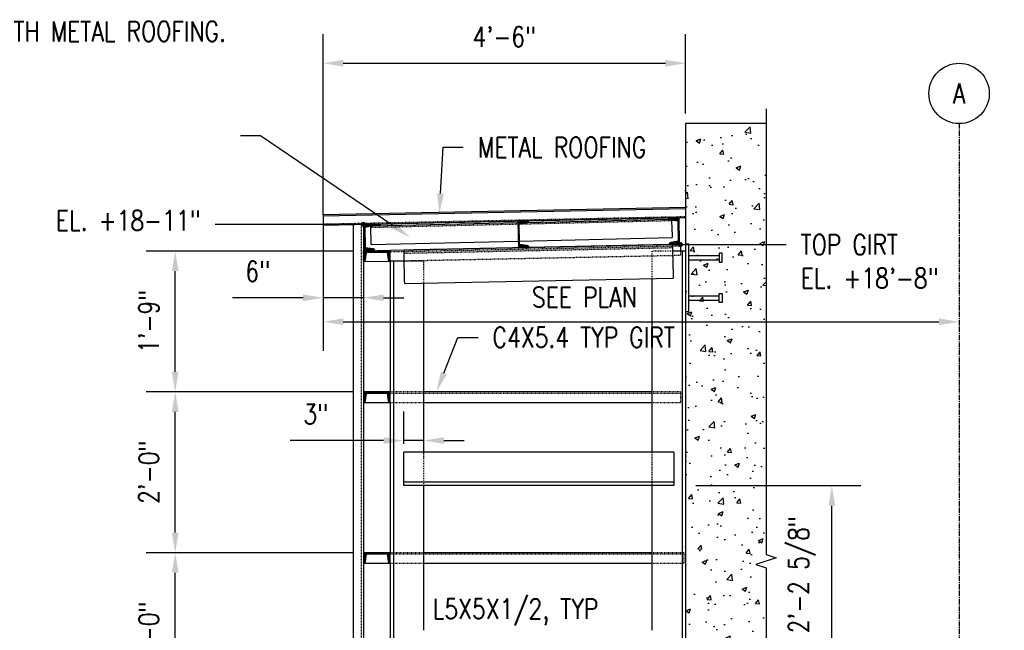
# Model space of a CAD drawing. Header units: inches. Extents: x 382 to 3028, y 70 to 495.
# Tile 41 of 41: x 2160 to 2307, y 166 to 258. Entities that reach past the tile are written whole.
import ezdxf
from ezdxf import colors
from ezdxf.entities.mleader import LeaderData, LeaderLine
from ezdxf.math import Vec2, Vec3

# ---------------------------------------------------------------- set-up
doc = ezdxf.new("R2010")
doc.units = ezdxf.units.IN
doc.header["$MEASUREMENT"] = 0
for name, pattern in [('014200-907 MS2 Medium Dash', [0.109898, 0.068898, -0.041]), ('CENTER2', [1.125, 0.75, -0.125, 0.125, -0.125]), ('Dash', [0.25, 0.125, -0.125]), ('Dash - 1_16_', [0.1875, 0.125, -0.0625]), ('Hidden 3_32_', [0.140625, 0.09375, -0.046875])]:
    doc.linetypes.add(name, pattern=pattern)
for name, color, linetype in [('A-FLOR', 192, 'Continuous'), ('A-WALL-PATT', 8, 'Continuous'), ('S-ANNO-DIMS', 1, 'Continuous'), ('S-ANNO-NOTE', 2, 'Continuous'), ('S-BEAM', 10, 'Continuous'), ('S-BEAM-HDLN', 1, 'Dash'), ('S-COLS', 2, 'Continuous'), ('S-COLS-HDLN', 2, 'Dash'), ('S-DETL', 90, 'Continuous'), ('S-DETL-MEDM', 3, 'Continuous'), ('S-DETL-PATT', 8, 'Continuous'), ('S-DETL-THIN', 1, 'Continuous'), ('S-GRID', 1, 'CENTER2'), ('S-GRID-IDEN', 1, 'Continuous')]:
    doc.layers.add(name, color=color, linetype=linetype)
doc.layers.add('A-FLOR-OVHD', color=9, linetype='014200-907 MS2 Medium Dash', true_color=0x808080)
doc.styles.add('Annotative', font='romans.shx', dxfattribs={"width": 0.8, "height": 0.125})
doc.dimstyles.new('Annotative', dxfattribs={"dimscale": 0, "dimtxt": 0.125, "dimasz": 0.125, "dimexe": 0.18, "dimexo": 0.0625, "dimgap": 0.09, "dimtad": 1, "dimdec": 3, "dimzin": 3, "dimdsep": 46, "dimlunit": 4, "dimtxsty": 'Annotative', "dimcen": 0.09, "dimclrt": 2, "dimazin": 2, "dimtfac": 1, "dimtdec": 3, "dimtmove": 0, "dimatfit": 0, "dimfxl": 1, "dimtfill": 1, "dimfrac": 2, "dimtolj": 1, "dimtzin": 0, "dimarcsym": 0})
pattern_1 = [(45, (0, 0), (-0.176776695, 0.176776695), []), (45, (0, 0.125), (-0.176776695, 0.176776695), [])]

# ---------------------------------------------------------------- blocks, each defined once
blk = doc.blocks.new('051200_StructuralFraming-L-Angle - L5X5X1_2-1874901-CANOPY END CLOSURE')
for p, q in [((831.46, 193), (791.21, 193)), ((791.21, 192.5), (791.21, 193)), ((791.21, 189), (791.21, 192.5)), ((831.46, 193), (831.46, 192.5)), ((831.46, 192.5), (831.46, 189)), ((791.21, 188.5), (791.21, 189)), ((831.46, 188.5), (791.21, 188.5)), ((791.21, 188), (791.21, 188.5)), ((831.46, 188), (791.21, 188)), ((831.46, 189), (831.46, 188.5)), ((831.46, 188.5), (831.46, 188))]:
    blk.add_line(p, q)
blk = doc.blocks.new('051200_StructuralFraming-C-Channel - C4X5_4-1771584-CANOPY END CLOSURE')
at = {"lineweight": -3}
for p, q in [((832.24, 227.98), (830.66, 227.95)), ((830.95, 227.66), (830.95, 227.66)), ((830.96, 227.66), (832.06, 227.5)), ((832.06, 227.5), (832.12, 224.45)), ((832.32, 223.98), (832.24, 227.98)), ((832.24, 227.98), (832.24, 227.98)), ((830.74, 223.95), (832.32, 223.98)), ((832.12, 224.45), (831.03, 224.25)), ((832.32, 223.98), (832.32, 223.98))]:
    blk.add_line(p, q, dxfattribs=at)
for centre, start, end in [((830.95, 227.95), 181.19, 271.19), ((831.03, 223.95), 91.19, 181.19)]:
    blk.add_arc(centre, 0.296, start, end, dxfattribs=at)
blk = doc.blocks.new('051200_StructuralFraming-L-Angle - L5X5X1_2-1874905-CANOPY END CLOSURE')
at = {"layer": 'S-BEAM'}
for p, q in [((830.74, 223.95), (791.26, 223.13)), ((791.27, 222.63), (791.26, 223.13)), ((831.26, 223.96), (831.27, 223.46)), ((831.27, 223.46), (831.28, 222.96)), ((791.28, 222.13), (791.27, 222.63)), ((791.35, 218.63), (791.28, 222.13)), ((831.28, 222.96), (831.36, 219.46)), ((791.36, 218.13), (831.37, 218.96)), ((831.36, 219.46), (831.37, 218.96)), ((791.36, 218.13), (791.35, 218.63))]:
    blk.add_line(p, q, dxfattribs=at)
at = {"layer": 'S-BEAM', "linetype": 'Hidden 3_32_'}
blk.add_line((831.27, 223.46), (791.27, 222.63), dxfattribs=at)
at = {"layer": 'S-BEAM-HDLN'}
blk.add_line((831.26, 223.96), (830.74, 223.95), dxfattribs=at)
blk = doc.blocks.new('051200_StructuralFraming-C-Channel - C4X5_4-V39-CANOPY END CLOSURE')
at = {"lineweight": -3}
for p, q in [((785.21, 223), (785.21, 221.42)), ((789.21, 223), (785.21, 223)), ((785.5, 221.72), (785.68, 222.82)), ((785.68, 222.82), (788.74, 222.82)), ((788.74, 222.82), (788.91, 221.72)), ((789.21, 221.42), (789.21, 223))]:
    blk.add_line(p, q, dxfattribs=at)
for centre, start, end in [((785.21, 221.72), 270, 0), ((789.21, 221.72), 180, 270)]:
    blk.add_arc(centre, 0.296, start, end, dxfattribs=at)
blk = doc.blocks.new('051200_StructuralFraming-C-Channel - C4X5_4-1771553-CANOPY END CLOSURE')
at = {"lineweight": -3}
for p, q in [((786.82, 227.04), (785.24, 227.01)), ((785.24, 227.01), (785.32, 223.01)), ((785.44, 226.55), (786.53, 226.74)), ((785.5, 223.49), (785.44, 226.55)), ((786.6, 223.34), (785.5, 223.49)), ((785.32, 223.01), (786.9, 223.05))]:
    blk.add_line(p, q, dxfattribs=at)
for centre, start, end in [((786.53, 227.04), 271.19, 1.19), ((786.61, 223.04), 1.19, 91.19)]:
    blk.add_arc(centre, 0.296, start, end, dxfattribs=at)
blk = doc.blocks.new('051200_StructuralFraming-C-Channel - C4X5_4-V40-CANOPY END CLOSURE')
at = {"lineweight": -3}
for p, q in [((809.82, 227.52), (808.24, 227.49)), ((808.24, 227.49), (808.32, 223.49)), ((808.43, 227.02), (809.53, 227.22)), ((808.49, 223.96), (808.43, 227.02)), ((808.32, 223.49), (809.9, 223.52)), ((809.6, 223.81), (808.49, 223.96))]:
    blk.add_line(p, q, dxfattribs=at)
for centre, start, end in [((809.52, 227.52), 271.19, 1.19), ((809.6, 223.52), 1.19, 91.19)]:
    blk.add_arc(centre, 0.296, start, end, dxfattribs=at)
blk = doc.blocks.new('051200_StructuralFraming-L-Angle - L3X3X1_4-1772911-CANOPY END CLOSURE')
at = {"layer": 'S-BEAM', "linetype": 'Hidden 3_32_'}
for p, q in [((831.14, 227.51), (808.43, 226.99)), ((808.25, 226.99), (786.32, 226.49))]:
    blk.add_line(p, q, dxfattribs=at)
at = {"layer": 'S-BEAM'}
for p, q in [((809.65, 227.27), (830.74, 227.75)), ((831.14, 227.64), (831.14, 227.51)), ((831.14, 227.51), (831.2, 225.26)), ((786.32, 226.49), (786.31, 226.72)), ((786.37, 224.24), (786.32, 226.49)), ((786.54, 226.74), (808.24, 227.24)), ((786.81, 227), (803.38, 227.38)), ((808.48, 224.49), (831.2, 225.01)), ((831.2, 225.26), (831.2, 225.01)), ((786.37, 223.99), (808.3, 224.49)), ((786.37, 223.99), (786.37, 224.24))]:
    blk.add_line(p, q, dxfattribs=at)
at = {"layer": 'S-BEAM-HDLN'}
for p, q in [((805.29, 227.42), (808.23, 227.49)), ((809.4, 227.52), (831.13, 228.01)), ((830.74, 227.75), (831.14, 227.76)), ((831.13, 228.01), (831.13, 227.95)), ((831.13, 227.95), (831.14, 227.76)), ((831.14, 227.76), (831.14, 227.64)), ((786.31, 226.99), (786.8, 227)), ((786.31, 226.74), (786.31, 226.99)), ((786.31, 226.74), (786.53, 226.74)), ((786.31, 226.72), (786.31, 226.74)), ((808.24, 227.24), (809.64, 227.27)), ((808.43, 226.99), (808.25, 226.99)), ((808.3, 224.49), (808.48, 224.49))]:
    blk.add_line(p, q, dxfattribs=at)
blk = doc.blocks.new('*D93')
at = {"layer": 'Defpoints', "color": 0, "transparency": 16777216}
for p in [(2183.6, 178), (2211.65, 178), (2211.65, 154)]:
    blk.add_point(p, dxfattribs=at)
at = {"layer": 'S-ANNO-DIMS', "color": 0, "lineweight": -2, "transparency": 16777216}
for p, q in [((2210.15, 178), (2179.28, 178)), ((2183.6, 157), (2183.6, 175)), ((2210.15, 154), (2179.28, 154))]:
    blk.add_line(p, q, dxfattribs=at)
at = {"layer": 'S-ANNO-DIMS', "color": 0, "transparency": 16777216}
for points in [[(2183.1, 175), (2184.1, 175), (2183.6, 178)], [(2183.1, 157), (2184.1, 157), (2183.6, 154)]]:
    blk.add_solid(points, dxfattribs=at)
at = {"layer": 'S-ANNO-DIMS', "color": 2, "lineweight": -3, "transparency": 16777216, "insert": (2179.66, 166), "char_height": 3, "width": 12.3279, "attachment_point": 5, "rotation": 90, "style": 'Annotative'}
blk.add_mtext('\\A1;2\'-0"', dxfattribs=at)
blk = doc.blocks.new('*D92')
at = {"layer": 'Defpoints', "color": 0, "transparency": 16777216}
for p in [(2183.6, 202), (2211.65, 202), (2211.65, 178)]:
    blk.add_point(p, dxfattribs=at)
at = {"layer": 'S-ANNO-DIMS', "color": 0, "lineweight": -2, "transparency": 16777216}
for p, q in [((2210.15, 202), (2179.28, 202)), ((2183.6, 181), (2183.6, 199)), ((2210.15, 178), (2179.28, 178))]:
    blk.add_line(p, q, dxfattribs=at)
at = {"layer": 'S-ANNO-DIMS', "color": 0, "transparency": 16777216}
for points in [[(2183.1, 199), (2184.1, 199), (2183.6, 202)], [(2183.1, 181), (2184.1, 181), (2183.6, 178)]]:
    blk.add_solid(points, dxfattribs=at)
at = {"layer": 'S-ANNO-DIMS', "color": 2, "lineweight": -3, "transparency": 16777216, "insert": (2179.66, 190), "char_height": 3, "width": 12.3279, "attachment_point": 5, "rotation": 90, "style": 'Annotative'}
blk.add_mtext('\\A1;2\'-0"', dxfattribs=at)
blk = doc.blocks.new('*D91')
at = {"layer": 'Defpoints', "color": 0, "transparency": 16777216}
for p in [(2183.6, 223), (2211.65, 223), (2211.65, 202)]:
    blk.add_point(p, dxfattribs=at)
at = {"layer": 'S-ANNO-DIMS', "color": 0, "lineweight": -2, "transparency": 16777216}
for p, q in [((2210.15, 223), (2179.28, 223)), ((2183.6, 205), (2183.6, 220)), ((2210.15, 202), (2179.28, 202))]:
    blk.add_line(p, q, dxfattribs=at)
at = {"layer": 'S-ANNO-DIMS', "color": 0, "transparency": 16777216}
for points in [[(2183.1, 220), (2184.1, 220), (2183.6, 223)], [(2183.1, 205), (2184.1, 205), (2183.6, 202)]]:
    blk.add_solid(points, dxfattribs=at)
at = {"layer": 'S-ANNO-DIMS', "color": 2, "lineweight": -3, "transparency": 16777216, "insert": (2179.66, 212.5), "char_height": 3, "width": 12.3279, "attachment_point": 5, "rotation": 90, "style": 'Annotative'}
blk.add_mtext('\\A1;1\'-9"', dxfattribs=at)
blk = doc.blocks.new('*D89')
at = {"layer": 'Defpoints', "color": 0, "transparency": 16777216}
for p in [(2259.67, 188), (2281.46, 188), (2259.67, 161.42)]:
    blk.add_point(p, dxfattribs=at)
at = {"layer": 'S-ANNO-DIMS', "color": 0, "lineweight": -2, "transparency": 16777216}
for p, q in [((2261.17, 188), (2285.78, 188)), ((2281.46, 164.42), (2281.46, 185)), ((2261.17, 161.42), (2285.78, 161.42))]:
    blk.add_line(p, q, dxfattribs=at)
at = {"layer": 'S-ANNO-DIMS', "color": 0, "transparency": 16777216}
for points in [[(2280.96, 185), (2281.96, 185), (2281.46, 188)], [(2280.96, 164.42), (2281.96, 164.42), (2281.46, 161.42)]]:
    blk.add_solid(points, dxfattribs=at)
at = {"layer": 'S-ANNO-DIMS', "color": 2, "lineweight": -3, "transparency": 16777216, "insert": (2277.01, 174.71), "char_height": 3, "width": 29.0206, "attachment_point": 5, "rotation": 90, "style": 'Annotative'}
blk.add_mtext('\\A1;2\'-2 5/8"', dxfattribs=at)
blk = doc.blocks.new('*D88')
at = {"layer": 'Defpoints', "color": 0, "transparency": 16777216}
for p in [(2259.65, 251.01), (2259.65, 242), (2205.65, 226.88)]:
    blk.add_point(p, dxfattribs=at)
at = {"layer": 'S-ANNO-DIMS', "color": 0, "lineweight": -2, "transparency": 16777216}
for p, q in [((2205.65, 228.38), (2205.65, 255.33)), ((2259.65, 243.5), (2259.65, 255.33)), ((2208.65, 251.01), (2256.65, 251.01))]:
    blk.add_line(p, q, dxfattribs=at)
at = {"layer": 'S-ANNO-DIMS', "color": 0, "transparency": 16777216}
for points in [[(2208.65, 251.51), (2208.65, 250.51), (2205.65, 251.01)], [(2256.65, 251.51), (2256.65, 250.51), (2259.65, 251.01)]]:
    blk.add_solid(points, dxfattribs=at)
at = {"layer": 'S-ANNO-DIMS', "color": 2, "lineweight": -3, "transparency": 16777216, "insert": (2232.65, 254.96), "char_height": 3, "width": 12.3279, "attachment_point": 5, "style": 'Annotative'}
blk.add_mtext('\\A1;4\'-6"', dxfattribs=at)
blk = doc.blocks.new('_Dot')
at = {"color": 0, "linetype": 'ByBlock', "lineweight": -2}
blk.add_line((-0.5, 0), (-1, 0), dxfattribs=at)
at = {"color": 0, "linetype": 'ByBlock', "const_width": 0.5}
blk.add_lwpolyline([(-0.25, 0, 1), (0.25, 0, 1)], format="xyb", close=True, dxfattribs=at)
blk = doc.blocks.new('*D166')
at = {"layer": 'Defpoints', "color": 0, "transparency": 16777216}
for p in [(2220.65, 194.73), (2217.65, 192.75), (2220.65, 193)]:
    blk.add_point(p, dxfattribs=at)
at = {"layer": 'S-ANNO-DIMS', "color": 0, "lineweight": -2, "transparency": 16777216}
for p, q in [((2217.65, 194.25), (2217.65, 199.05)), ((2220.65, 194.5), (2220.65, 199.05)), ((2214.65, 194.73), (2200.73, 194.73)), ((2220.65, 194.73), (2217.65, 194.73)), ((2223.65, 194.73), (2226.65, 194.73))]:
    blk.add_line(p, q, dxfattribs=at)
at = {"layer": 'S-ANNO-DIMS', "color": 0, "transparency": 16777216}
for points in [[(2214.65, 195.23), (2214.65, 194.23), (2217.65, 194.73)], [(2223.65, 195.23), (2223.65, 194.23), (2220.65, 194.73)]]:
    blk.add_solid(points, dxfattribs=at)
at = {"layer": 'S-ANNO-DIMS', "color": 2, "lineweight": -3, "transparency": 16777216, "insert": (2204.55, 198.68), "char_height": 3, "attachment_point": 5, "style": 'Annotative', "bg_fill": 3, "box_fill_scale": 1.25, "bg_fill_color": 256, "bg_fill_true_color": 13158600, "bg_fill_transparency": 0}
blk.add_mtext('\\A1;3"', dxfattribs=at)
blk = doc.blocks.new('051200_StructuralFraming-C-Channel - C4X5_4-V15-DOOR RAIL SUPPORT 2')
at = {"lineweight": -3}
for p, q in [((753.71, 202), (753.71, 200.42)), ((757.71, 202), (753.71, 202)), ((754, 200.72), (754.18, 201.82)), ((754.18, 201.82), (757.24, 201.82)), ((757.24, 201.82), (757.41, 200.72)), ((757.71, 200.42), (757.71, 202))]:
    blk.add_line(p, q, dxfattribs=at)
for centre, start, end in [((753.71, 200.72), 270, 0), ((757.71, 200.72), 180, 270)]:
    blk.add_arc(centre, 0.296, start, end, dxfattribs=at)
blk = doc.blocks.new('*D181')
at = {"layer": 'Defpoints', "color": 0, "transparency": 16777216}
for p in [(2300.43, 238.73), (2205.65, 228.38), (2300.43, 212.45)]:
    blk.add_point(p, dxfattribs=at)
at = {"layer": 'S-ANNO-DIMS', "color": 0, "lineweight": -2, "transparency": 16777216}
for p, q in [((2205.65, 226.88), (2205.65, 208.13)), ((2208.65, 212.45), (2297.43, 212.45))]:
    blk.add_line(p, q, dxfattribs=at)
at = {"layer": 'S-ANNO-DIMS', "color": 0, "transparency": 16777216}
for points in [[(2208.65, 212.95), (2208.65, 211.95), (2205.65, 212.45)], [(2297.43, 212.95), (2297.43, 211.95), (2300.43, 212.45)]]:
    blk.add_solid(points, dxfattribs=at)
at = {"layer": 'S-ANNO-DIMS', "color": 2, "lineweight": -3, "transparency": 16777216, "insert": (2244.58, 216.11), "char_height": 3, "width": 21.2346, "attachment_point": 5, "style": 'Annotative'}
blk.add_mtext('\\A1;SEE PLAN', dxfattribs=at)
blk = doc.blocks.new('*D182')
at = {"layer": 'Defpoints', "color": 0, "transparency": 16777216}
for p in [(2205.65, 226.88), (2211.65, 219.01), (2205.65, 216.02)]:
    blk.add_point(p, dxfattribs=at)
at = {"layer": 'S-ANNO-DIMS', "color": 0, "lineweight": -2, "transparency": 16777216}
for p, q in [((2205.65, 225.38), (2205.65, 211.7)), ((2211.65, 217.51), (2211.65, 211.7)), ((2202.65, 216.02), (2192.13, 216.02)), ((2211.65, 216.02), (2205.65, 216.02)), ((2214.65, 216.02), (2217.65, 216.02))]:
    blk.add_line(p, q, dxfattribs=at)
at = {"layer": 'S-ANNO-DIMS', "color": 0, "transparency": 16777216}
for points in [[(2202.65, 216.52), (2202.65, 215.52), (2205.65, 216.02)], [(2214.65, 216.52), (2214.65, 215.52), (2211.65, 216.02)]]:
    blk.add_solid(points, dxfattribs=at)
at = {"layer": 'S-ANNO-DIMS', "color": 2, "lineweight": -3, "transparency": 16777216, "insert": (2195.89, 219.97), "char_height": 3, "attachment_point": 5, "style": 'Annotative'}
blk.add_mtext('\\A1;6"', dxfattribs=at)

msp = doc.modelspace()

# ---------------------------------------------------------------- hatches: boundary and pattern name
at = {"layer": 'A-WALL-PATT', "lineweight": -3}
h = msp.add_hatch(dxfattribs=at)
h.set_pattern_fill('AR-CONC', color=8, style=0)
h.set_pattern_definition([(50, (1426.4457, 0), (7.1726, -0.62752), [0.75, -8.25]), (355, (1426.446, 0), (-1.387513, 7.52192), [0.6, -6.6]), (100.4514, (1427.0434, -0.052), (5.78509, 6.8944), [0.6374, -7.01142]), (46.1842, (1426.446, 2), (10.67241, -1.65519), [1.125, -12.375]), (96.6356, (1427.335, 1.862), (9.34662, 9.74119), [0.9561, -10.51714]), (351.1842, (1426.446, 2), (9.34662, 9.74119), [0.9, -9.9]), (21, (1427.4457, 1.5), (5.96907, -4.02619), [0.75, -8.25]), (326, (1427.446, 1.5), (2.433153, 7.2515), [0.6, -6.6]), (71.4514, (1427.943, 1.1645), (8.402224, 3.22531), [0.6374, -7.01142]), (37.5, (1426.4457, 0), (0.1215986, 3.3289385), [0, -6.52, 0, -6.7, 0, -6.625]), (7.5, (1426.4457, 0), (2.630695, 3.944117), [0, -3.82, 0, -6.37, 0, -2.525]), (327.5, (1424.2157, 0), (5.338224, -0.225549), [0, -2.5, 0, -7.8, 0, -10.35]), (317.5, (1423.2157, 0), (5.831862, 1.00105), [0, -3.25, 0, -5.18, 0, -7.35])])
h.paths.add_polyline_path([(2265.1516, 123.957), (2266.1516, 126.957), (2266.6516, 125.457), (2271.6516, 125.457), (2271.6516, 242), (2259.6516, 242), (2259.6516, 125.457), (2264.6516, 125.457)])
at = {"layer": 'S-DETL-PATT'}
h = msp.add_hatch(dxfattribs=at)
h.set_pattern_fill('STEEL', color=256, scale=2)
h.set_pattern_definition(pattern_1)
h.paths.add_polyline_path([(2235.9723, 227.2201, 0.41421356), (2236.2621, 227.5222), (2234.6824, 227.4894), (2234.7655, 223.4903), (2236.3451, 223.5231, 0.41421356), (2236.043, 223.8129), (2234.9397, 223.9642), (2234.8761, 227.0231)])
h = msp.add_hatch(dxfattribs=at)
h.set_pattern_fill('STEEL', color=256, scale=2)
h.set_pattern_definition(pattern_1)
h.paths.add_polyline_path([(2258.6808, 227.9789), (2257.1011, 227.946, 0.41421356), (2257.4032, 227.6563), (2258.5066, 227.5049), (2258.5701, 224.446), (2257.474, 224.249, 0.41421356), (2257.1842, 223.9469), (2258.7639, 223.9797)])
h = msp.add_hatch(dxfattribs=at)
h.set_pattern_fill('STEEL', color=256, scale=2)
h.set_pattern_definition(pattern_1)
h.paths.add_polyline_path([(2213.048, 223.3352), (2211.9446, 223.4866), (2211.8811, 226.5455), (2212.9772, 226.7425, 0.41421356), (2213.267, 227.0446), (2211.6874, 227.0118), (2211.7704, 223.0126), (2213.3501, 223.0454, 0.41421356)])
h = msp.add_hatch(dxfattribs=at)
h.set_pattern_fill('STEEL', color=256, scale=2)
h.set_pattern_definition(pattern_1)
h.paths.add_polyline_path([(2212.1218, 222.816), (2215.1814, 222.816), (2215.3556, 221.716, 0.41421356), (2215.6516, 221.42), (2215.6516, 223), (2211.6516, 223), (2211.6516, 221.42, 0.41421356), (2211.9476, 221.716)])
h = msp.add_hatch(dxfattribs=at)
h.set_pattern_fill('STEEL', color=256, scale=2)
h.set_pattern_definition([(45, (189.4023, 24), (-0.176776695, 0.176776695), []), (45, (189.4023, 24.125), (-0.176776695, 0.176776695), [])])
h.paths.add_polyline_path([(2212.1269, 177.816), (2215.1865, 177.816), (2215.3607, 176.716, 0.41421356), (2215.6567, 176.42), (2215.6567, 178), (2211.6567, 178), (2211.6567, 176.42, 0.41421356), (2211.9527, 176.716)])

# ---------------------------------------------------------------- linework, layer by layer
at = {"layer": 'A-FLOR', "lineweight": -3}
for p, q in [((2259.6516, 229.5), (2205.6516, 228.3783)), ((2205.6516, 228.3783), (2205.6516, 226.878)), ((2205.6516, 226.878), (2259.6516, 227.9997))]:
    msp.add_line(p, q, dxfattribs=at)
at = {"layer": 'A-FLOR-OVHD', "lineweight": -3}
msp.add_line((2205.6516, 227.028), (2259.6516, 228.1497), dxfattribs=at)
at = {"layer": 'S-BEAM', "lineweight": -3}
for p, q in [((2271.6516, 242), (2259.6516, 242)), ((2259.6516, 242), (2259.6516, 125.457))]:
    msp.add_line(p, q, dxfattribs=at)
at = {"layer": 'S-BEAM'}
for p, q in [((2217.7048, 223.1227), (2211.7434, 223.002)), ((2258.901, 223.9569), (2257.7082, 223.9328)), ((2258.901, 223.9569), (2258.9204, 223)), ((2211.6497, 223.0001), (2211.6423, 222.9999)), ((2211.6496, 222.6394), (2211.6423, 222.9999)), ((2211.6743, 221.4202), (2215.4608, 221.4969)), ((2215.7092, 221.5019), (2217.7376, 221.543)), ((2254.6496, 202), (2220.6536, 202)), ((2211.6567, 200.42), (2215.6465, 200.42)), ((2220.6536, 200.42), (2254.6496, 200.42)), ((2254.6496, 178), (2220.6536, 178)), ((2211.6567, 176.42), (2215.6465, 176.42)), ((2220.6536, 176.42), (2254.6496, 176.42))]:
    msp.add_line(p, q, dxfattribs=at)
at = {"layer": 'S-BEAM', "linetype": 'Hidden 3_32_'}
for p, q in [((2257.7063, 223.9327), (2217.7067, 223.1227)), ((2217.7106, 222.9388), (2257.7102, 223.7488)), ((2257.712, 223.7488), (2258.9047, 223.7729)), ((2215.6516, 222.8971), (2217.7086, 222.9387)), ((2217.7396, 221.5431), (2254.6496, 222.2905)), ((2254.6536, 222.2906), (2257.7391, 222.3531)), ((2257.743, 222.3531), (2258.933, 222.3772)), ((2258.9204, 222.9985), (2258.933, 222.3772)), ((2258.933, 222.3772), (2258.9312, 222.4639)), ((2216.1496, 202), (2215.6536, 202)), ((2215.6536, 201.816), (2216.1496, 201.816)), ((2220.6496, 202), (2216.1536, 202)), ((2216.1536, 201.816), (2220.6496, 201.816)), ((2220.6536, 201.816), (2254.6496, 201.816)), ((2258.9102, 202), (2254.6536, 202)), ((2254.6536, 201.816), (2258.9102, 201.816)), ((2258.9102, 202), (2258.9102, 200.42)), ((2215.6536, 200.42), (2216.1496, 200.42)), ((2216.1536, 200.42), (2220.6496, 200.42)), ((2254.6536, 200.42), (2258.9102, 200.42)), ((2258.9102, 200.42), (2258.9102, 200.5067)), ((2216.1496, 178), (2215.6536, 178)), ((2215.6536, 177.816), (2216.1496, 177.816)), ((2220.6496, 178), (2216.1536, 178)), ((2216.1536, 177.816), (2220.6496, 177.816)), ((2220.6536, 177.816), (2254.6496, 177.816)), ((2259.1496, 178), (2254.6536, 178)), ((2254.6536, 177.816), (2259.1496, 177.816)), ((2259.4125, 178), (2259.1536, 178)), ((2259.1536, 177.816), (2259.4125, 177.816)), ((2259.4125, 178), (2259.4125, 176.42)), ((2215.6536, 176.42), (2216.1496, 176.42)), ((2216.1536, 176.42), (2220.6496, 176.42)), ((2254.6536, 176.42), (2259.1496, 176.42)), ((2259.1536, 176.42), (2259.4125, 176.42)), ((2259.4125, 176.42), (2259.4125, 176.5067))]:
    msp.add_line(p, q, dxfattribs=at)
at = {"layer": 'S-BEAM-HDLN'}
for p, q in [((2211.6536, 222.8161), (2215.6496, 222.897)), ((2211.6741, 221.4314), (2211.6536, 222.4466)), ((2211.6726, 221.5069), (2211.6743, 221.4218)), ((2211.6743, 221.4202), (2211.6742, 221.4272)), ((2211.6743, 221.4208), (2211.6743, 221.4202)), ((2215.4706, 221.4971), (2215.6498, 221.5007)), ((2215.1833, 201.816), (2215.6496, 201.816)), ((2215.1833, 177.816), (2215.6496, 177.816))]:
    msp.add_line(p, q, dxfattribs=at)
at = {"layer": 'S-COLS'}
for p, q in [((2258.6516, 223), (2257.7276, 223)), ((2259.1516, 223), (2258.6516, 223)), ((2259.6516, 223), (2259.1516, 223)), ((2216.1516, 221.5), (2215.6516, 221.5)), ((2215.6516, 221.42), (2215.6516, 202)), ((2216.6516, 221.5), (2216.1516, 221.5)), ((2217.7365, 221.5), (2216.6516, 221.5)), ((2254.6516, 218.8942), (2254.6516, 193)), ((2220.6516, 193.002), (2220.6516, 218.188)), ((2215.6516, 200.42), (2215.6516, 178)), ((2220.6516, 166.4238), (2220.6516, 188)), ((2254.6516, 188), (2254.6516, 166.4219)), ((2215.6516, 176.42), (2215.6516, 154))]:
    msp.add_line(p, q, dxfattribs=at)
at = {"layer": 'S-COLS', "linetype": 'Continuous'}
for p, q in [((2259.1516, 223), (2259.1516, 132)), ((2216.1516, 221.5), (2216.1516, 132))]:
    msp.add_line(p, q, dxfattribs=at)
at = {"layer": 'S-COLS-HDLN'}
for p, q in [((2254.6516, 223), (2254.6516, 218.8981)), ((2255.1516, 223), (2254.6516, 223)), ((2257.7256, 223), (2255.1516, 223)), ((2220.1516, 221.5), (2217.7404, 221.5)), ((2220.6516, 221.5), (2220.1516, 221.5)), ((2220.6516, 218.1931), (2220.6516, 221.5)), ((2220.6516, 188.502), (2220.6516, 192.998)), ((2254.6516, 192.998), (2254.6516, 188.502)), ((2220.6516, 188.002), (2220.6516, 188.498)), ((2254.6516, 188.498), (2254.6516, 188.002))]:
    msp.add_line(p, q, dxfattribs=at)
at = {"layer": 'S-DETL', "lineweight": -3}
for p, q in [((2210.1516, 130.5), (2210.1516, 226.9714)), ((2211.6516, 227.0026), (2211.6516, 130.5))]:
    msp.add_line(p, q, dxfattribs=at)
at = {"layer": 'S-DETL', "linetype": 'Dash - 1_16_', "lineweight": -3}
msp.add_line((2211.3276, 226.9959), (2211.3276, 130.5), dxfattribs=at)
at = {"layer": 'S-DETL-MEDM', "lineweight": -3}
for p, q in [((2260.1516, 224.0011), (2259.6516, 224.0011)), ((2260.1516, 214.0011), (2260.1516, 224.0011)), ((2260.1516, 222.3161), (2264.6634, 222.3161)), ((2260.1516, 221.6862), (2264.6634, 221.6862)), ((2265.1358, 222.6704), (2264.6634, 222.6704)), ((2264.6634, 222.6704), (2264.6634, 221.3318)), ((2265.1358, 221.3318), (2265.1358, 222.6704)), ((2264.6634, 221.3318), (2265.1358, 221.3318)), ((2260.1516, 216.3161), (2264.6634, 216.3161)), ((2264.6634, 215.3318), (2264.6634, 216.6704)), ((2264.6634, 216.6704), (2265.1358, 216.6704)), ((2265.1358, 216.6704), (2265.1358, 215.3318)), ((2260.1516, 215.6862), (2264.6634, 215.6862)), ((2265.1358, 215.3318), (2264.6634, 215.3318)), ((2259.6516, 214.0011), (2260.1516, 214.0011))]:
    msp.add_line(p, q, dxfattribs=at)
at = {"layer": 'S-DETL-MEDM'}
msp.add_lwpolyline([(2271.6516, 244.2021), (2271.6516, 177.7278), (2273.1516, 177.2278), (2270.1516, 176.2278), (2271.6516, 175.7278), (2271.6516, 122.457)], dxfattribs=at)
at = {"layer": 'S-DETL-THIN', "lineweight": -3}
msp.add_line((2205.6516, 228.2283), (2259.6516, 229.35), dxfattribs=at)
at = {"layer": 'S-GRID'}
msp.add_line((2300.4338, 242), (2300.4338, 99.5898), dxfattribs=at)
at = {"layer": 'S-GRID-IDEN'}
msp.add_circle((2300.4338, 246.5), 4.5, dxfattribs=at)

# ---------------------------------------------------------------- block references
at = {"layer": 'S-BEAM', "lineweight": -3}
msp.add_blockref('051200_StructuralFraming-L-Angle - L5X5X1_2-1874901-CANOPY END CLOSURE', (1426.4457, 0), dxfattribs=at)
at = {"layer": 'S-BEAM-HDLN', "lineweight": -3}
for name in ['051200_StructuralFraming-L-Angle - L3X3X1_4-1772911-CANOPY END CLOSURE', '051200_StructuralFraming-L-Angle - L5X5X1_2-1874905-CANOPY END CLOSURE']:
    msp.add_blockref(name, (1426.4457, 0), dxfattribs=at)
at = {"layer": 'S-DETL-THIN', "lineweight": -3}
for name, p in [('051200_StructuralFraming-C-Channel - C4X5_4-V40-CANOPY END CLOSURE', (1426.4457, 0)), ('051200_StructuralFraming-C-Channel - C4X5_4-1771584-CANOPY END CLOSURE', (1426.4457, 0)), ('051200_StructuralFraming-C-Channel - C4X5_4-1771553-CANOPY END CLOSURE', (1426.4457, 0)), ('051200_StructuralFraming-C-Channel - C4X5_4-V39-CANOPY END CLOSURE', (1426.4457, 0)), ('051200_StructuralFraming-C-Channel - C4X5_4-V15-DOOR RAIL SUPPORT 2', (1457.9508, -24))]:
    msp.add_blockref(name, p, dxfattribs=at)

# ---------------------------------------------------------------- texts
at = {"layer": 'S-ANNO-NOTE', "lineweight": -3, "insert": (2221.9605, 171.1277), "char_height": 3, "width": 29.691137, "attachment_point": 1, "line_spacing_factor": 0.981704, "style": 'Annotative'}
msp.add_mtext('\\pxt3.2,6.4,9.6,12.8,16,19.2,22.4,25.6,28.8,32,35.2,38.4,41.6,44.8,48,51.2,54.4,57.6,60.8,64,67.2,70.4,73.6,76.8,80,83.2,86.4,89.6,92.8,96,99.2,102.4;{L5X5X1/2, TYP}', dxfattribs=at)
at = {"layer": 'S-GRID-IDEN', "insert": (2300.4338, 246.5), "char_height": 3, "width": 3.07136, "attachment_point": 5, "style": 'Annotative'}
msp.add_mtext('A', dxfattribs=at)

# ---------------------------------------------------------------- dimensions: what is measured, and where the dimension line sits
at = {"layer": 'S-ANNO-DIMS', "lineweight": -3}
for base, p1, p2, picture, middle in [((2259.6516, 251.0141), (2205.6516, 226.878), (2259.6516, 242), '*D88', (2232.6516, 254.9598)), ((2205.6516, 216.0232), (2211.6516, 219.0145), (2205.6516, 226.878), '*D182', (2195.8916, 219.9689))]:
    dim = msp.add_linear_dim(base=base, p1=p1, p2=p2, dimstyle='Annotative', override={"dimpost": '\\X', "dimtfill": 0}, dxfattribs=at)
    dim.commit()
    dim.dimension.update_dxf_attribs({"geometry": picture, "text_midpoint": middle})
dim = msp.add_linear_dim(base=(2300.4338, 212.4496), p1=(2205.6516, 228.3783), p2=(2300.4338, 238.7268), text='SEE PLAN', dimstyle='Annotative', override={"dimpost": '\\X', "dimse2": 1, "dimtfill": 0}, dxfattribs=at)
dim.commit()
dim.dimension.update_dxf_attribs({"geometry": '*D181', "text_midpoint": (2244.5826, 212.4496), "dimtype": 160})
for base, p1, p2, picture, middle in [((2183.6017, 223), (2211.6516, 202), (2211.6516, 223), '*D91', (2179.656, 212.5)), ((2183.6017, 202), (2211.6516, 178), (2211.6516, 202), '*D92', (2179.656, 190)), ((2281.4603, 188), (2259.6683, 161.4219), (2259.6683, 188), '*D89', (2277.0146, 174.7109)), ((2183.6017, 178), (2211.6516, 154), (2211.6516, 178), '*D93', (2179.656, 166))]:
    dim = msp.add_linear_dim(base=base, p1=p1, p2=p2, angle=90, dimstyle='Annotative', override={"dimpost": '\\X', "dimtfill": 0}, dxfattribs=at)
    dim.commit()
    dim.dimension.update_dxf_attribs({"geometry": picture, "text_midpoint": middle})

# ---------------------------------------------------------------- leaders
at = {"layer": 'S-ANNO-NOTE', "lineweight": -3}
ml = msp.add_multileader_mtext('Standard', dxfattribs=at)
ml.set_content('\\A1;L3X3X1/4 CLOSURE ANGLE. SLOPES WITH METAL ROOFING.', color=256, style='Annotative')
ml.set_leader_properties(color=1, linetype='ByLayer', lineweight=-1)
ml.build(insert=Vec2(0, 0))
ml.multileader.update_dxf_attribs({"text_right_attachment_type": 3, "dogleg_length": 0.125, "arrow_head_size": 3, "scale": 24})
ctx = ml.context
ctx.base_point, ctx.scale, ctx.char_height, ctx.arrow_head_size, ctx.landing_gap_size, ctx.plane_origin = Vec3(2158.9406, 255.7569), 24, 3, 3, 2.16, Vec3(2298.1512, 228.5527)
ctx.right_attachment, ctx.text_align_type = 3, 2
notes = []
notes.append((ctx, [(0, (1, 1, 0), (2196.3177, 240.1855), (-1, 0), 3, [(0, [(2218.5816, 225.081)], 0, [])])]))
ctx.mtext.insert, ctx.mtext.width, ctx.mtext.alignment, ctx.mtext.flow_direction = Vec3(2191.1577, 257.2569), 32.92579, 3, 5
ml = msp.add_multileader_mtext('Standard', dxfattribs=at)
ml.set_content('\\A1;L3X3X1/4 CLOSURE ANGLE. SLOPES WITH METAL ROOFING.', color=256, style='Annotative')
ml.set_leader_properties(color=1, linetype='ByLayer', lineweight=-1)
ml.build(insert=Vec2(0, 0))
ml.multileader.update_dxf_attribs({"text_right_attachment_type": 3, "dogleg_length": 0.125, "arrow_head_size": 3, "scale": 24})
ctx = ml.context
ctx.base_point, ctx.scale, ctx.char_height, ctx.arrow_head_size, ctx.landing_gap_size, ctx.plane_origin = Vec3(2056.8872, 250.4416), 24, 3, 3, 2.16, Vec3(2118.4382, 237.9494)
ctx.right_attachment = 3
notes.append((ctx, [(1, (1, 1, 0), (2053.8872, 250.4416), (1, 0), 3, [(0, [(2046.7007, 225.3603)], 0, [])])]))
ctx.mtext.insert, ctx.mtext.width, ctx.mtext.flow_direction = Vec3(2059.0472, 251.9416), 40.357444, 5
ml = msp.add_multileader_mtext('Standard', dxfattribs=at)
ml.set_content('METAL ROOFING', color=256, style='Annotative')
ml.set_leader_properties(color=1, linetype='ByLayer', lineweight=-1)
ml.build(insert=Vec2(0, 0))
ml.multileader.update_dxf_attribs({"text_right_attachment_type": 3, "dogleg_length": 0.125, "arrow_head_size": 3, "scale": 24})
ctx = ml.context
ctx.base_point, ctx.scale, ctx.char_height, ctx.arrow_head_size, ctx.landing_gap_size, ctx.plane_origin = Vec3(1974.0499, 243.8241), 24, 3, 3, 2.16, Vec3(2041.2104, 217.4724)
ctx.right_attachment = 3
notes.append((ctx, [(0, (1, 1, 0), (2009.0271, 243.8241), (-1, 0), 3, [(0, [(2027.066, 227.9486)], 0, [])])]))
ctx.mtext.insert, ctx.mtext.width, ctx.mtext.flow_direction = Vec3(1976.2099, 245.3241), 30.517851, 5
ml = msp.add_multileader_mtext('Standard', dxfattribs=at)
ml.set_content('METAL ROOFING', color=256, style='Annotative')
ml.set_leader_properties(color=1, linetype='ByLayer', lineweight=-1)
ml.build(insert=Vec2(0, 0))
ml.multileader.update_dxf_attribs({"text_right_attachment_type": 3, "dogleg_length": 0.125, "arrow_head_size": 3, "scale": 24})
ctx = ml.context
ctx.base_point, ctx.scale, ctx.char_height, ctx.arrow_head_size, ctx.landing_gap_size, ctx.plane_origin = Vec3(2226.5373, 238.4724), 24, 3, 3, 2.16, Vec3(2230.6127, 218.1267)
ctx.right_attachment = 3
notes.append((ctx, [(1, (1, 1, 0), (2223.5373, 238.4724), (1, 0), 3, [(0, [(2222.9731, 228.5881)], 0, [])])]))
ctx.mtext.insert, ctx.mtext.width, ctx.mtext.flow_direction = Vec3(2228.6973, 239.9724), 16.653265, 5
ml = msp.add_multileader_mtext('Standard', dxfattribs=at)
ml.set_content('\\A1;EL. +18-11"', color=256, style='Annotative')
ml.set_leader_properties(color=1, lineweight=-1)
ml.set_arrow_properties(name='DOT')
ml.build(insert=Vec2(0, 0))
ml.multileader.update_dxf_attribs({"text_right_attachment_type": 3, "dogleg_length": 0.36, "arrow_head_size": 0.75, "scale": 24})
ctx = ml.context
ctx.base_point, ctx.scale, ctx.char_height, ctx.arrow_head_size, ctx.landing_gap_size, ctx.plane_origin = Vec3(2161.5852, 227.5499), 24, 3, 0.75, 2.16, Vec3(2130.6971, 257.7309)
ctx.right_attachment, ctx.text_align_type = 3, 2
notes.append((ctx, [(0, (1, 1, 0), (2214.2464, 226.9784), (-1, 0), 24.684, [(0, [(2211.6525, 226.9784)], 0, [])])]))
ctx.mtext.insert, ctx.mtext.width, ctx.mtext.alignment, ctx.mtext.flow_direction = Vec3(2187.4023, 229.0499), 36.262255, 3, 5
ml = msp.add_multileader_mtext('Standard', dxfattribs=at)
ml.set_content('\\A1;EL. +18-10 1/4"', color=256, style='Annotative')
ml.set_leader_properties(color=1, lineweight=-1)
ml.set_arrow_properties(name='DOT')
ml.build(insert=Vec2(0, 0))
ml.multileader.update_dxf_attribs({"text_right_attachment_type": 3, "dogleg_length": 0.36, "arrow_head_size": 0.75, "scale": 24})
ctx = ml.context
ctx.base_point, ctx.scale, ctx.char_height, ctx.arrow_head_size, ctx.landing_gap_size, ctx.plane_origin = Vec3(1968.4099, 224.5541), 24, 3, 0.75, 2.16, Vec3(1949.6133, 257.7309)
ctx.right_attachment = 3
notes.append((ctx, [(0, (1, 1, 0), (2014.5128, 223.9827), (-1, 0), 8.64, [(0, [(2022.1137, 226.2602)], 0, [])])]))
ctx.mtext.insert, ctx.mtext.width, ctx.mtext.flow_direction = Vec3(1970.5699, 226.5541), 36.262255, 5
ml = msp.add_multileader_mtext('Standard', dxfattribs=at)
ml.set_content('TOP GIRT\\PEL. +18\'-8"', color=256, style='Annotative')
ml.set_leader_properties(color=1, linetype='ByLayer', lineweight=-1)
ml.set_arrow_properties(name='DOT')
ml.build(insert=Vec2(0, 0))
ml.multileader.update_dxf_attribs({"text_right_attachment_type": 3, "dogleg_length": 0.36, "arrow_head_size": 0.75, "scale": 24})
ctx = ml.context
ctx.base_point, ctx.scale, ctx.char_height, ctx.arrow_head_size, ctx.landing_gap_size, ctx.plane_origin = Vec3(2274.6548, 223.9589), 24, 3, 0.75, 2.16, Vec3(2268.6687, 252.5171)
ctx.right_attachment = 3
notes.append((ctx, [(1, (1, 1, 0), (2271.6516, 223.9589), (1, 0), 3.0032, [(0, [(2258.901, 223.9569)], 0, [])])]))
ctx.mtext.insert, ctx.mtext.width, ctx.mtext.flow_direction = Vec3(2276.8148, 225.4589), 26.645907, 5
ml = msp.add_multileader_mtext('Standard', dxfattribs=at)
ml.set_content('\\A1;C4X5.4 TYP GIRT', color=256, style='Annotative')
ml.set_leader_properties(color=1, linetype='ByLayer', lineweight=-1)
ml.build(insert=Vec2(0, 0))
ml.multileader.update_dxf_attribs({"text_right_attachment_type": 3, "dogleg_length": 0.125, "arrow_head_size": 3, "scale": 24})
ctx = ml.context
ctx.base_point, ctx.scale, ctx.char_height, ctx.arrow_head_size, ctx.landing_gap_size, ctx.plane_origin = Vec3(2228.7344, 210.1194), 24, 3, 3, 2.16, Vec3(2301.4733, 178.2095)
ctx.right_attachment = 3
notes.append((ctx, [(1, (1, 1, 0), (2225.7344, 210.1194), (1, 0), 3, [(0, [(2222.5327, 202)], 0, [])])]))
ctx.mtext.insert, ctx.mtext.width, ctx.mtext.flow_direction = Vec3(2230.8944, 211.6194), 17.392489, 5
ml = msp.add_multileader_mtext('Standard', dxfattribs=at)
ml.set_content('C4X5.4 TYP. GIRT.', color=256, style='Annotative')
ml.set_leader_properties(color=1, linetype='ByLayer', lineweight=-1)
ml.build(insert=Vec2(0, 0))
ml.multileader.update_dxf_attribs({"text_right_attachment_type": 3, "dogleg_length": 0.125, "arrow_head_size": 3, "scale": 24})
ctx = ml.context
ctx.base_point, ctx.scale, ctx.char_height, ctx.arrow_head_size, ctx.landing_gap_size, ctx.plane_origin = Vec3(2060.9535, 206.6317), 24, 3, 3, 2.16, Vec3(2051.3547, 196.1129)
ctx.right_attachment = 3
notes.append((ctx, [(0, (1, 1, 0), (2057.9535, 206.6317), (1, 0), 3, [(0, [(2046.851, 202)], 0, [])])]))
ctx.mtext.insert, ctx.mtext.width, ctx.mtext.flow_direction = Vec3(2063.1135, 208.1317), 19.518349, 5
for ctx, leaders in notes:
    for number, flags, end, landing, length, lines in leaders:
        leader = LeaderData()
        leader.index, (leader.has_last_leader_line, leader.has_dogleg_vector, leader.attachment_direction) = number, flags
        leader.last_leader_point, leader.dogleg_vector, leader.dogleg_length = Vec3(end), Vec3(landing), length
        for number, points, colour, breaks in lines:
            line = LeaderLine()
            line.index, line.vertices, line.color, line.breaks = number, Vec3.list(points), colors.encode_raw_color(colour), breaks
            leader.lines.append(line)
        ctx.leaders.append(leader)

# ---------------------------------------------------------------- next in the draw order: dimensions: what is measured, and where the dimension line sits
at = {"layer": 'S-ANNO-DIMS', "lineweight": -3}
dim = msp.add_linear_dim(base=(2220.6516, 194.7316), p1=(2217.6516, 192.75), p2=(2220.6516, 192.998), dimstyle='Annotative', override={"dimpost": '\\X'}, dxfattribs=at)
dim.commit()
dim.dimension.update_dxf_attribs({"geometry": '*D166', "text_midpoint": (2204.5503, 194.7316), "dimtype": 160})

# ---------------------------------------------------------------- next in the draw order: hatches: boundary and pattern name
at = {"layer": 'S-DETL-PATT'}
h = msp.add_hatch(dxfattribs=at)
h.set_pattern_fill('STEEL', color=256, scale=2)
h.set_pattern_definition([(45, (189.4023, 48), (-0.176776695, 0.176776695), []), (45, (189.4023, 48.125), (-0.176776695, 0.176776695), [])])
h.paths.add_polyline_path([(2212.1269, 201.816), (2215.1865, 201.816), (2215.3607, 200.716, 0.41421356), (2215.6567, 200.42), (2215.6567, 202), (2211.6567, 202), (2211.6567, 200.42, 0.41421356), (2211.9527, 200.716)])

# ---------------------------------------------------------------- next in the draw order: block references
at = {"layer": 'S-DETL-THIN', "lineweight": -3}
msp.add_blockref('051200_StructuralFraming-C-Channel - C4X5_4-V15-DOOR RAIL SUPPORT 2', (1457.9508, 0), dxfattribs=at)

doc.saveas('drawing.dxf')
